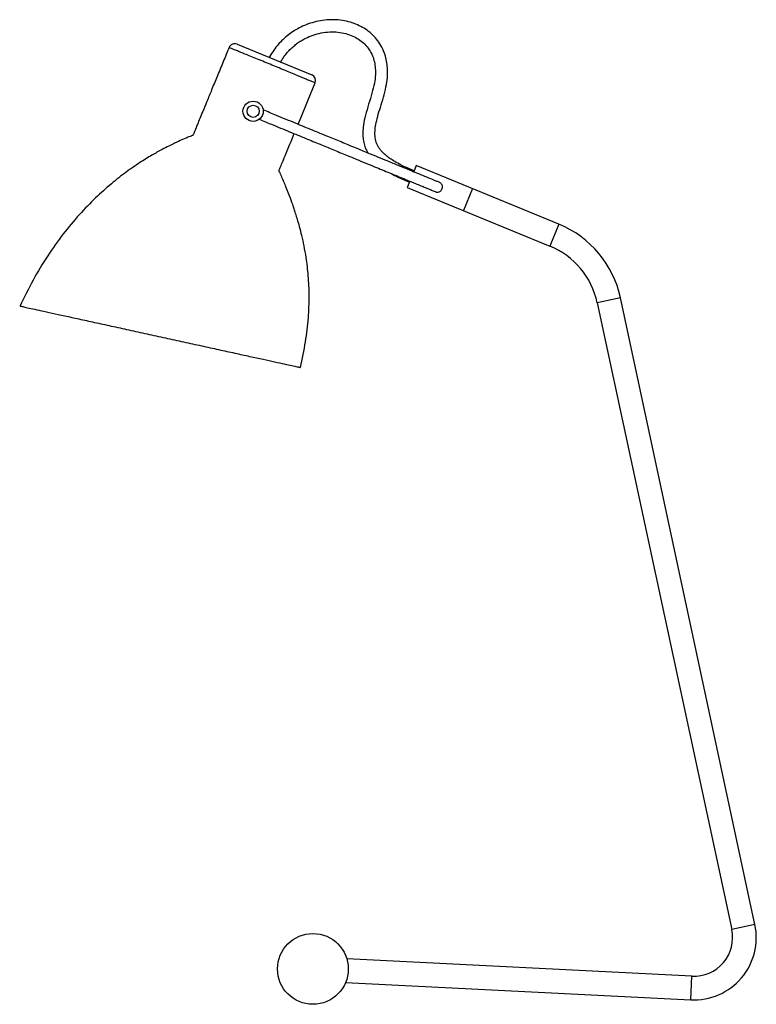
# Paper-space layout '_Normal a' of a CAD drawing. Header units: millimetres. Extents: x -145 to 219, y 0 to 487.
import ezdxf

# ---------------------------------------------------------------- set-up
doc = ezdxf.new("R2010")
doc.units = ezdxf.units.MM

psp = doc.layouts.new('_Normal a')

# ---------------------------------------------------------------- linework, layer by layer
at = {"color": 7, "linetype": 'Continuous', "lineweight": 25}
for p, q in [((-37.52, 474.92), (-0.53, 459.7)), ((51.09, 414.85), (49.84, 411.8)), ((121.66, 385.83), (51.09, 414.85)), ((47.91, 407.11), (46.64, 404.03)), ((46.64, 404.03), (117.21, 375)), ((78.84, 403.44), (74.39, 392.62)), ((140.6, 347.01), (207.1, 37.03)), ((218.54, 39.49), (152.04, 349.46)), ((187.41, 13.89), (16.77, 22.51)), ((16.2, 10.82), (186.82, 2.2))]:
    psp.add_line(p, q, dxfattribs=at)
at = {"color": 8, "linetype": 'Continuous', "lineweight": 25}
for p, q in [((121.66, 385.83), (117.21, 375)), ((152.04, 349.46), (140.6, 347.01)), ((218.54, 39.49), (207.1, 37.03)), ((186.82, 2.2), (187.41, 13.89))]:
    psp.add_line(p, q, dxfattribs=at)
at = {"color": 7, "linetype": 'Continuous', "lineweight": 25, "flags": 128}
psp.add_lwpolyline([(-7.34, 435.27), (-5.85, 438.87), (-2.39, 447.29), (1.1, 455.79)], dxfattribs=at)
at = {"color": 7, "linetype": 'Continuous', "lineweight": 25}
for centre, radius in [((-29.56, 441.71), 5), ((-29.56, 441.71), 3), ((0, 17.5), 17.5)]:
    psp.add_circle(centre, radius, dxfattribs=at)
for centre, radius, start, end in [((-38.66, 472.15), 3, 67.6402, 157.6476), ((-1.67, 456.93), 3, 337.6966, 67.6406), ((102.32, 338.8), 50.85, 12.1076, 67.6402), ((102.32, 338.8), 39.15, 12.1076, 67.6402), ((188.37, 33.01), 30.85, 267.1076, 12.1076), ((188.37, 33.01), 19.15, 267.1076, 12.1076)]:
    psp.add_arc(centre, radius, start, end, dxfattribs=at)
for points, knots in [([(50.01, 412.22), (48.49, 412.86), (45.75, 414.03), (42.14, 415.85), (39.32, 417.5), (37.16, 418.99), (35.44, 420.4), (34.09, 421.73), (32.71, 423.43), (31.44, 425.65), (30.68, 428.67), (30.63, 431.91), (31.1, 435.42), (32.05, 439.36), (33.41, 443.8), (34.9, 448.64), (36.19, 453.52), (36.88, 458.11), (36.99, 462.12), (36.65, 465.7), (35.89, 469.14), (34.59, 472.57), (32.71, 475.87), (30.33, 478.8), (27.59, 481.27), (24.55, 483.28), (21.21, 484.89), (17.54, 486.09), (13.47, 486.86), (9.14, 487.09), (4.78, 486.76), (0.61, 485.91), (-3.28, 484.63), (-6.57, 483.12), (-9.48, 481.43), (-12.21, 479.52), (-14.82, 477.25), (-17.24, 474.7), (-19.41, 471.89), (-20.88, 469.74), (-21.5, 468.46), (-21.55, 468.35)], [0, 0, 0, 0, 0.0353, 0.063834, 0.086804, 0.105231, 0.120001, 0.134486, 0.145823, 0.166939, 0.188841, 0.211653, 0.236049, 0.264651, 0.298413, 0.335654, 0.373285, 0.406566, 0.434897, 0.459157, 0.483548, 0.510139, 0.537649, 0.564456, 0.590746, 0.616586, 0.642401, 0.669863, 0.699344, 0.730929, 0.762516, 0.792903, 0.822045, 0.849979, 0.870429, 0.894166, 0.921404, 0.94432, 0.969574, 0.99743, 1, 1, 1, 1]), ([(-15.97, 466.06), (-15.43, 466.94), (-14.4, 468.63), (-12.67, 470.8), (-10.9, 472.68), (-9.12, 474.27), (-7.22, 475.71), (-4.86, 477.23), (-1.77, 478.78), (2.09, 480.11), (6.21, 480.9), (10.35, 481.08), (14.34, 480.67), (18.02, 479.7), (21.21, 478.28), (23.97, 476.48), (26.38, 474.25), (28.37, 471.54), (29.8, 468.49), (30.64, 465.33), (30.98, 462.11), (30.89, 458.46), (30.2, 454.19), (28.81, 449.21), (27.15, 443.92), (25.67, 438.79), (24.84, 434.36), (24.61, 430.75), (24.81, 427.74), (25.41, 424.97), (26.25, 422.76), (26.94, 421.51), (27.19, 421.07)], [0, 0, 0, 0, 0.029666, 0.056447, 0.079117, 0.103494, 0.124623, 0.147153, 0.183605, 0.22313, 0.263541, 0.302947, 0.341219, 0.377856, 0.411009, 0.440839, 0.471376, 0.504535, 0.536361, 0.566941, 0.597626, 0.628676, 0.670786, 0.720937, 0.776293, 0.829255, 0.873494, 0.904776, 0.932596, 0.959268, 0.985473, 1, 1, 1, 1]), ([(-41.44, 473.29), (-42.41, 470.93), (-44.38, 466.12), (-47.26, 459.12), (-49.97, 452.56), (-52.33, 446.8), (-54.27, 442.08), (-55.82, 438.32), (-57, 435.45), (-57.88, 433.31), (-58.5, 431.81), (-58.88, 430.88), (-59.13, 430.28), (-59.24, 429.97), (-59.3, 429.85), (-59.38, 429.78), (-59.55, 429.74), (-59.82, 429.61), (-60.41, 429.38), (-61.57, 428.92), (-63.64, 428.05), (-66.1, 426.97), (-68.77, 425.73), (-71.5, 424.4), (-75.15, 422.51), (-79.95, 419.83), (-85.89, 416.16), (-92.63, 411.5), (-99.99, 405.72), (-107.78, 398.73), (-115.76, 390.46), (-123.71, 380.9), (-131.37, 370.08), (-138.58, 358.21), (-142.69, 349.71), (-144.78, 345.4)], [0, 0, 0, 0, 0.044868, 0.09173, 0.133458, 0.17004, 0.201403, 0.223464, 0.24173, 0.256117, 0.264317, 0.270265, 0.27396, 0.275754, 0.276021, 0.276303, 0.277601, 0.278889, 0.281788, 0.288594, 0.300928, 0.321393, 0.336044, 0.35272, 0.374895, 0.408566, 0.449675, 0.49792, 0.552983, 0.614533, 0.68219, 0.755456, 0.833627, 0.915657, 1, 1, 1, 1]), ([(62.4, 406.58), (62.15, 406.68), (61.51, 406.95), (59.55, 407.75), (56.48, 409.02), (52.58, 410.62), (49.19, 412.02), (46.53, 413.11), (44.37, 414), (42.15, 414.91), (39.58, 415.97), (36.29, 417.32), (32.13, 419.03), (26.92, 421.18), (20.77, 423.71), (14.13, 426.44), (7.05, 429.35), (-0.45, 432.43), (-8.89, 435.91), (-17.07, 439.27), (-22.44, 441.48), (-24.66, 442.39)], [0, 0, 0, 0, 0.015997, 0.042206, 0.095594, 0.146809, 0.191204, 0.219003, 0.241353, 0.266724, 0.296001, 0.329614, 0.378469, 0.43593, 0.503225, 0.581746, 0.653698, 0.734734, 0.825836, 0.92808, 1, 1, 1, 1]), ([(-26.56, 437.77), (-24.53, 436.93), (-19.51, 434.87), (-11.83, 431.71), (-3.82, 428.42), (3.29, 425.49), (10.01, 422.72), (16.31, 420.13), (22.16, 417.73), (27.11, 415.69), (32.6, 413.43), (38.92, 410.83), (44.56, 408.51), (48.47, 406.9), (50.91, 405.9), (53.29, 404.92), (55.59, 403.98), (57.65, 403.13), (59.37, 402.42), (60.16, 402.1), (60.48, 401.96)], [0, 0, 0, 0, 0.065884, 0.162776, 0.249137, 0.325975, 0.394209, 0.468663, 0.532434, 0.586805, 0.632904, 0.715854, 0.800748, 0.828625, 0.856792, 0.890591, 0.9191, 0.949088, 0.979488, 1, 1, 1, 1]), ([(-6.07, 315.01), (-5.2, 319.23), (-3.54, 327.33), (-2.13, 339.16), (-1.69, 350.09), (-2.13, 360.09), (-3.11, 368.33), (-4.28, 374.93), (-5.39, 380.01), (-6.52, 384.4), (-7.56, 388.07), (-8.46, 390.98), (-9.25, 393.38), (-10.23, 396.25), (-11.61, 400.07), (-13.52, 404.89), (-15.13, 408.68), (-16.21, 411.07), (-16.53, 411.82), (-16.71, 412.16), (-16.76, 412.24), (-16.77, 412.28), (-16.77, 412.31), (-16.76, 412.4), (-16.66, 412.54), (-16.49, 413.19), (-15.79, 414.57), (-14.79, 417.21), (-13.21, 420.96), (-11.33, 425.58), (-9.94, 428.93), (-9.24, 430.64)], [0, 0, 0, 0, 0.1079121, 0.2070491, 0.2982859, 0.3818956, 0.4575025, 0.5061108, 0.5497016, 0.5877597, 0.6197642, 0.6452287, 0.6642029, 0.683077, 0.7212347, 0.7660287, 0.812979, 0.8241987, 0.8319512, 0.8333215, 0.8339142, 0.8341666, 0.8343931, 0.8346057, 0.8365249, 0.8384164, 0.8514915, 0.8750452, 0.9091041, 0.9536688, 1, 1, 1, 1]), ([(38.91, 410.84), (39.09, 410.73), (40.47, 409.92), (43.41, 408.52), (46.21, 407.32), (47.73, 406.67)], [0, 0, 0, 0, 0.064387, 0.493091, 1, 1, 1, 1]), ([(60.49, 401.99), (60.56, 401.95), (60.88, 401.77), (61.54, 401.68), (62.37, 401.78), (63.08, 402.17), (63.63, 402.78), (63.99, 403.54), (64.1, 404.38), (63.94, 405.19), (63.51, 405.88), (62.96, 406.35), (62.55, 406.5), (62.39, 406.56)], [0, 0, 0, 0, 0.028909, 0.133171, 0.237807, 0.334792, 0.433897, 0.535681, 0.638076, 0.740262, 0.840476, 0.937412, 1, 1, 1, 1]), ([(-144.76, 345.4), (-144.77, 345.4), (-144.97, 345.44), (-144.27, 345.29), (-142.58, 344.91), (-139.6, 344.25), (-135.56, 343.36), (-130.48, 342.25), (-124.46, 340.92), (-117.6, 339.42), (-110.02, 337.75), (-101.85, 335.96), (-93.23, 334.07), (-84.3, 332.11), (-75.22, 330.12), (-66.14, 328.13), (-57.22, 326.18), (-48.62, 324.3), (-40.47, 322.51), (-32.92, 320.86), (-26.1, 319.37), (-20.12, 318.06), (-15.09, 316.97), (-11.08, 316.09), (-8.2, 315.47), (-6.4, 315.08), (-6.19, 315.03), (-6.08, 315.01)], [0, 0, 0, 0, 0.001021, 0.042672, 0.084367, 0.126016, 0.167667, 0.209362, 0.251011, 0.292662, 0.334357, 0.376005, 0.417656, 0.459351, 0.501, 0.542651, 0.584346, 0.625995, 0.667646, 0.709341, 0.75099, 0.792641, 0.834336, 0.875985, 0.917636, 0.959331, 1, 1, 1, 1])]:
    psp.add_open_spline(points, degree=3, knots=knots, dxfattribs=at)
at = {"color": 8, "linetype": 'Continuous', "lineweight": 25}
psp.add_open_spline([(1.1, 455.79), (1.08, 455.8), (1.03, 455.82), (0.42, 456.05), (-0.42, 456.39), (-1.47, 456.81), (-2.72, 457.32), (-5.03, 458.27), (-7.77, 459.4), (-10.81, 460.66), (-14.12, 462.04), (-17.59, 463.48), (-21.19, 464.96), (-24.76, 466.42), (-28.25, 467.84), (-31.46, 469.15), (-34.38, 470.34), (-36.85, 471.35), (-38.84, 472.19), (-40.33, 472.81), (-41.16, 473.17), (-41.56, 473.34), (-41.43, 473.29), (-41.43, 473.28)], degree=3, knots=[0, 0, 0, 0, 0.032942, 0.085535, 0.139653, 0.141704, 0.195141, 0.250122, 0.302619, 0.356579, 0.408661, 0.462219, 0.515241, 0.569862, 0.623301, 0.678331, 0.731566, 0.786335, 0.838693, 0.892507, 0.945001, 0.999016, 1, 1, 1, 1], dxfattribs=at)

doc.saveas('drawing.dxf')
